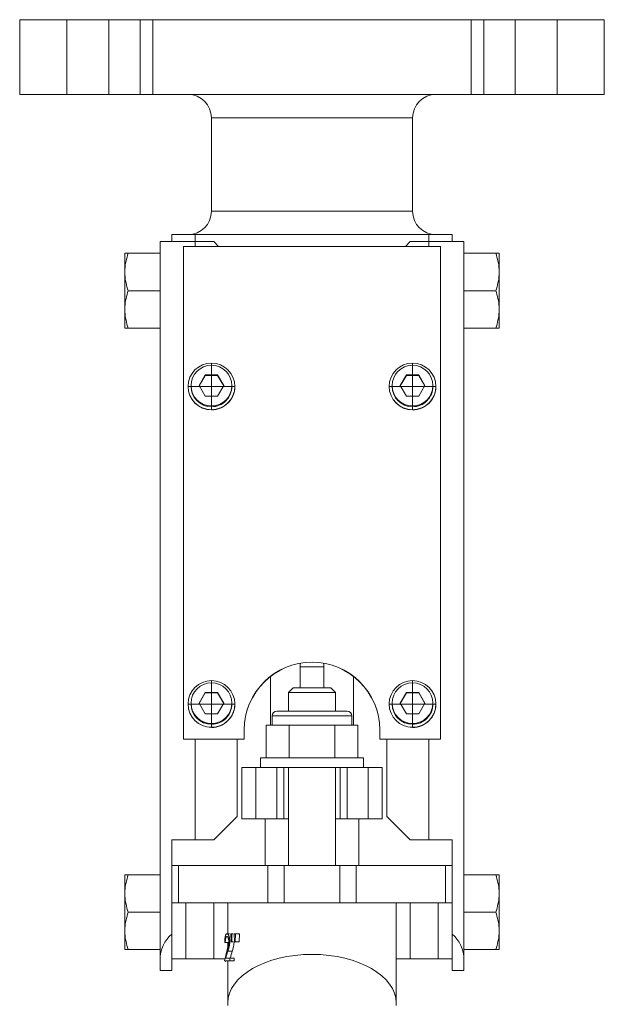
# Model space of a CAD drawing. Header units: millimetres. Extents: x -0.143 to 0.239, y 0.006 to 0.509.
# Tile 3 of 3: x 0.114 to 0.239, y 0.298 to 0.509. Entities that reach past the tile are written whole.
import ezdxf

# ---------------------------------------------------------------- set-up
doc = ezdxf.new("R2010")
doc.units = ezdxf.units.MM

# ---------------------------------------------------------------- blocks, each defined once
blk = doc.blocks.new('SW_CENTERMARKSYMBOL_6')
at = {"color": 0, "linetype": 'Continuous', "lineweight": 0}
for p, q in [((0, 0.0025), (0, 0.005)), ((0, 0), (0, 0.0025)), ((-0.0025, 0), (-0.005, 0)), ((0, 0), (-0.0025, 0)), ((0, 0), (0, -0.0025)), ((0, 0), (0.0025, 0)), ((0.0025, 0), (0.005, 0)), ((0, -0.0025), (0, -0.005))]:
    blk.add_line(p, q, dxfattribs=at)
blk = doc.blocks.new('SW_CENTERMARKSYMBOL_7')
at = {"color": 0, "linetype": 'Continuous', "lineweight": 0}
for p, q in [((0, 0.0025), (0, 0.005)), ((0, 0), (0, 0.0025)), ((-0.0025, 0), (-0.005, 0)), ((0, 0), (-0.0025, 0)), ((0, 0), (0, -0.0025)), ((0, 0), (0.0025, 0)), ((0.0025, 0), (0.005, 0)), ((0, -0.0025), (0, -0.005))]:
    blk.add_line(p, q, dxfattribs=at)
blk = doc.blocks.new('SW_CENTERMARKSYMBOL_8')
at = {"color": 0, "linetype": 'Continuous', "lineweight": 0}
for p, q in [((0, 0.0025), (0, 0.005)), ((0, 0), (0, 0.0025)), ((-0.0025, 0), (-0.005, 0)), ((0, 0), (-0.0025, 0)), ((0, 0), (0, -0.0025)), ((0, 0), (0.0025, 0)), ((0.0025, 0), (0.005, 0)), ((0, -0.0025), (0, -0.005))]:
    blk.add_line(p, q, dxfattribs=at)
blk = doc.blocks.new('SW_CENTERMARKSYMBOL_9')
at = {"color": 0, "linetype": 'Continuous', "lineweight": 0}
for p, q in [((0, 0.0025), (0, 0.005)), ((0, 0), (0, 0.0025)), ((-0.0025, 0), (-0.005, 0)), ((0, 0), (-0.0025, 0)), ((0, 0), (0, -0.0025)), ((0, 0), (0.0025, 0)), ((0.0025, 0), (0.005, 0)), ((0, -0.0025), (0, -0.005))]:
    blk.add_line(p, q, dxfattribs=at)

msp = doc.modelspace()

# ---------------------------------------------------------------- linework, layer by layer
at = {"color": 7, "linetype": 'Continuous', "lineweight": 15}
for p, q in [((0.1144889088, 0.5087245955), (0.1144889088, 0.4927245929)), ((0.1144889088, 0.5087245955), (0.1245646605, 0.5087245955)), ((0.1245646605, 0.5087245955), (0.1245646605, 0.4927245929)), ((0.1245646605, 0.5087245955), (0.133573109, 0.5087245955)), ((0.133573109, 0.5087245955), (0.133573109, 0.4927245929)), ((0.133573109, 0.5087245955), (0.1402270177, 0.5087245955)), ((0.1402270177, 0.5087245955), (0.1402270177, 0.4927245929)), ((0.1402270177, 0.5087245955), (0.1429602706, 0.5087245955)), ((0.1429602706, 0.5087245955), (0.1429602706, 0.4927245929)), ((0.1429602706, 0.5087245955), (0.2110175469, 0.5087245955)), ((0.2110175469, 0.5087245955), (0.2110175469, 0.4927245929)), ((0.2110175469, 0.5087245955), (0.2137507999, 0.5087245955)), ((0.2137507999, 0.4927245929), (0.2137507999, 0.5087245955)), ((0.2137507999, 0.5087245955), (0.2204047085, 0.5087245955)), ((0.2204047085, 0.5087245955), (0.2204047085, 0.4927245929)), ((0.2204047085, 0.5087245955), (0.2294131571, 0.5087245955)), ((0.2294131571, 0.5087245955), (0.2294131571, 0.4927245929)), ((0.2294131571, 0.5087245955), (0.2394889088, 0.5087245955)), ((0.2394889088, 0.4927245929), (0.2394889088, 0.5087245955)), ((0.1144889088, 0.4927245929), (0.1245646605, 0.4927245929)), ((0.1245646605, 0.4927245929), (0.133573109, 0.4927245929)), ((0.133573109, 0.4927245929), (0.1402270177, 0.4927245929)), ((0.1402270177, 0.4927245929), (0.1429602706, 0.4927245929)), ((0.1429602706, 0.4927245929), (0.2110175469, 0.4927245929)), ((0.2110175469, 0.4927245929), (0.2137507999, 0.4927245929)), ((0.2137507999, 0.4927245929), (0.2204047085, 0.4927245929)), ((0.2204047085, 0.4927245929), (0.2294131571, 0.4927245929)), ((0.2294131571, 0.4927245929), (0.2394889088, 0.4927245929)), ((0.155488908, 0.4877245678), (0.155488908, 0.4677245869)), ((0.1984889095, 0.4677245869), (0.1984889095, 0.4877245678)), ((0.1469889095, 0.4627245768), (0.1469889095, 0.4612245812)), ((0.1469889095, 0.4627245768), (0.1519889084, 0.4627245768)), ((0.1519889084, 0.4627245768), (0.1519889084, 0.4612245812)), ((0.1519889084, 0.4627245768), (0.2019889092, 0.4627245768)), ((0.2019889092, 0.4627245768), (0.2019889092, 0.4612245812)), ((0.2019889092, 0.4627245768), (0.2069889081, 0.4627245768)), ((0.2069889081, 0.4627245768), (0.2069889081, 0.4612245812)), ((0.14448891, 0.4612245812), (0.1519889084, 0.4612245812)), ((0.14448891, 0.3076417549), (0.14448891, 0.4612245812)), ((0.1494889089, 0.3547585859), (0.1494889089, 0.46019883)), ((0.1494889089, 0.46019883), (0.2044889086, 0.46019883)), ((0.1559889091, 0.4612245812), (0.1519889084, 0.4612245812)), ((0.1570146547, 0.46019883), (0.1559889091, 0.4612245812)), ((0.1979889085, 0.4612245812), (0.1969631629, 0.46019883)), ((0.1979889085, 0.4612245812), (0.2019889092, 0.4612245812)), ((0.2019889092, 0.4612245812), (0.2094889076, 0.4612245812)), ((0.2044889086, 0.46019883), (0.2044889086, 0.3547585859)), ((0.2094889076, 0.4612245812), (0.2094889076, 0.3076417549)), ((0.1369889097, 0.455281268), (0.1369889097, 0.4587287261)), ((0.1376889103, 0.4587287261), (0.14448891, 0.4587287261)), ((0.2162889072, 0.4587287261), (0.2094889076, 0.4587287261)), ((0.2169889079, 0.4587287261), (0.2169889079, 0.455281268)), ((0.1369889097, 0.455281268), (0.1369889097, 0.4541741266)), ((0.2169889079, 0.455281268), (0.2169889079, 0.4541741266)), ((0.1369889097, 0.4472791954), (0.1369889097, 0.4541741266)), ((0.2169889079, 0.4541741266), (0.2169889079, 0.4472791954)), ((0.1376889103, 0.4507266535), (0.14448891, 0.4507266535)), ((0.2162889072, 0.4507266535), (0.2094889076, 0.4507266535)), ((0.1369889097, 0.4472791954), (0.1369889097, 0.4461720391)), ((0.2169889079, 0.4472791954), (0.2169889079, 0.4461720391)), ((0.1369889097, 0.442724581), (0.1369889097, 0.4461720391)), ((0.2169889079, 0.4461720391), (0.2169889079, 0.442724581)), ((0.1376889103, 0.442724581), (0.14448891, 0.442724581)), ((0.2162889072, 0.442724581), (0.2094889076, 0.442724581)), ((0.1528446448, 0.4304177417), (0.1541667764, 0.4327064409)), ((0.1528747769, 0.4303655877), (0.1541667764, 0.4326021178)), ((0.1541667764, 0.4327064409), (0.1568110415, 0.4327064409)), ((0.1541667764, 0.4326021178), (0.1541667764, 0.4327064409)), ((0.1541667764, 0.4326021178), (0.1568110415, 0.4326021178)), ((0.1568110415, 0.4327064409), (0.1581331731, 0.4304177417)), ((0.1568110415, 0.4326021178), (0.1568110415, 0.4327064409)), ((0.1568110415, 0.4326021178), (0.1581030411, 0.4303655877)), ((0.1958446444, 0.4304177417), (0.197166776, 0.4327064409)), ((0.1958747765, 0.4303655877), (0.197166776, 0.4326021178)), ((0.197166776, 0.4327064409), (0.1998110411, 0.4327064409)), ((0.197166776, 0.4326021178), (0.197166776, 0.4327064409)), ((0.197166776, 0.4326021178), (0.1998110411, 0.4326021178)), ((0.1998110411, 0.4327064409), (0.2011331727, 0.4304177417)), ((0.1998110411, 0.4326021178), (0.1998110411, 0.4327064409)), ((0.1998110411, 0.4326021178), (0.2011030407, 0.4303655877)), ((0.1504889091, 0.4302494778), (0.1504889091, 0.430215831)), ((0.1511289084, 0.4304177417), (0.1511289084, 0.4302494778)), ((0.1541667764, 0.4281290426), (0.1528446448, 0.4304177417)), ((0.1581331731, 0.4304177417), (0.1568110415, 0.4281290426)), ((0.1598489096, 0.4302494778), (0.1598489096, 0.4304177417)), ((0.1604889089, 0.430215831), (0.1604889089, 0.4302494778)), ((0.1934889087, 0.4302494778), (0.1934889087, 0.430215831)), ((0.194128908, 0.4304177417), (0.194128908, 0.4302494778)), ((0.197166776, 0.4281290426), (0.1958446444, 0.4304177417)), ((0.2011331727, 0.4304177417), (0.1998110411, 0.4281290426)), ((0.2028489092, 0.4302494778), (0.2028489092, 0.4304177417)), ((0.2034889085, 0.430215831), (0.2034889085, 0.4302494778)), ((0.1568110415, 0.4281290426), (0.1541667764, 0.4281290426)), ((0.1998110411, 0.4281290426), (0.197166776, 0.4281290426)), ((0.1744894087, 0.3702245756), (0.1744894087, 0.3709986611)), ((0.1794884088, 0.3709986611), (0.1794884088, 0.3702245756)), ((0.1794884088, 0.3702245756), (0.1744894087, 0.3702245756)), ((0.1744894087, 0.3657245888), (0.1744894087, 0.3702245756)), ((0.1794884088, 0.3657245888), (0.1794884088, 0.3702245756)), ((0.1681389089, 0.3682032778), (0.1681389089, 0.3577245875)), ((0.1858389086, 0.3577245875), (0.1858389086, 0.3682032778)), ((0.1528446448, 0.3624562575), (0.1541667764, 0.3647449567)), ((0.1528747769, 0.3624041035), (0.1541667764, 0.3646406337)), ((0.1541667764, 0.3647449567), (0.1568110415, 0.3647449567)), ((0.1541667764, 0.3646406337), (0.1541667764, 0.3647449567)), ((0.1541667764, 0.3646406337), (0.1568110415, 0.3646406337)), ((0.1568110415, 0.3647449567), (0.1581331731, 0.3624562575)), ((0.1568110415, 0.3646406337), (0.1568110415, 0.3647449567)), ((0.1568110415, 0.3646406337), (0.1581030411, 0.3624041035)), ((0.1729889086, 0.3657245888), (0.1719889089, 0.3647245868)), ((0.1719889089, 0.3647245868), (0.1719889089, 0.3607245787)), ((0.1819889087, 0.3647245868), (0.1719889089, 0.3647245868)), ((0.1729889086, 0.3657245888), (0.180988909, 0.3657245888)), ((0.1819889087, 0.3647245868), (0.180988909, 0.3657245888)), ((0.1819889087, 0.3607245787), (0.1819889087, 0.3647245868)), ((0.1958446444, 0.3624562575), (0.197166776, 0.3647449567)), ((0.1958747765, 0.3624041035), (0.197166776, 0.3646406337)), ((0.197166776, 0.3647449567), (0.1998110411, 0.3647449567)), ((0.197166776, 0.3646406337), (0.197166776, 0.3647449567)), ((0.197166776, 0.3646406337), (0.1998110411, 0.3646406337)), ((0.1998110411, 0.3647449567), (0.2011331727, 0.3624562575)), ((0.1998110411, 0.3646406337), (0.1998110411, 0.3647449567)), ((0.1998110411, 0.3646406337), (0.2011030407, 0.3624041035)), ((0.1511289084, 0.3624562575), (0.1511289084, 0.3622879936)), ((0.1541667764, 0.3601675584), (0.1528446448, 0.3624562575)), ((0.1581331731, 0.3624562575), (0.1568110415, 0.3601675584)), ((0.1598489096, 0.3622879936), (0.1598489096, 0.3624562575)), ((0.194128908, 0.3624562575), (0.194128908, 0.3622879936)), ((0.197166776, 0.3601675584), (0.1958446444, 0.3624562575)), ((0.2011331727, 0.3624562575), (0.1998110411, 0.3601675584)), ((0.2028489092, 0.3622879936), (0.2028489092, 0.3624562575)), ((0.1504889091, 0.3622879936), (0.1504889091, 0.3622543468)), ((0.1604889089, 0.3622543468), (0.1604889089, 0.3622879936)), ((0.1694889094, 0.3607245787), (0.1844889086, 0.3607245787)), ((0.1934889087, 0.3622879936), (0.1934889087, 0.3622543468)), ((0.2034889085, 0.3622543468), (0.2034889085, 0.3622879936)), ((0.1568110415, 0.3601675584), (0.1541667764, 0.3601675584)), ((0.1684889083, 0.3597245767), (0.1684889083, 0.3577245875)), ((0.1854889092, 0.3577245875), (0.1854889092, 0.3597245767)), ((0.1998110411, 0.3601675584), (0.197166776, 0.3601675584)), ((0.1624889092, 0.3567574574), (0.1624889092, 0.3547585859)), ((0.1671739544, 0.3577245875), (0.1671739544, 0.3507245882)), ((0.1696276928, 0.3577245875), (0.1671739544, 0.3577245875)), ((0.1720814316, 0.3577245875), (0.1696276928, 0.3577245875)), ((0.1720814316, 0.3577245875), (0.1720814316, 0.3507245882)), ((0.1769889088, 0.3577245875), (0.1720814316, 0.3577245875)), ((0.181896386, 0.3577245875), (0.1769889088, 0.3577245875)), ((0.181896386, 0.3577245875), (0.181896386, 0.3507245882)), ((0.1843501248, 0.3577245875), (0.181896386, 0.3577245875)), ((0.1868038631, 0.3577245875), (0.1843501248, 0.3577245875)), ((0.1868038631, 0.3577245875), (0.1868038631, 0.3507245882)), ((0.1914889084, 0.3547585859), (0.1914889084, 0.3567574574)), ((0.1624889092, 0.3547585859), (0.1494889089, 0.3547585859)), ((0.1494889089, 0.3547585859), (0.1494889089, 0.3547249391)), ((0.1519889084, 0.3547249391), (0.1494889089, 0.3547249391)), ((0.1519889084, 0.3547249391), (0.160988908, 0.3547249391)), ((0.1519889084, 0.3547249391), (0.1519889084, 0.3332245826)), ((0.1624889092, 0.3547249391), (0.160988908, 0.3547249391)), ((0.160988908, 0.3382245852), (0.160988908, 0.3547249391)), ((0.1624889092, 0.3547585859), (0.1624889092, 0.3547249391)), ((0.2044889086, 0.3547585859), (0.1914889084, 0.3547585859)), ((0.1914889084, 0.3547585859), (0.1914889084, 0.3547249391)), ((0.1929889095, 0.3547249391), (0.1914889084, 0.3547249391)), ((0.2019889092, 0.3547249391), (0.1929889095, 0.3547249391)), ((0.1929889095, 0.3382245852), (0.1929889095, 0.3547249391)), ((0.2044889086, 0.3547249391), (0.2019889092, 0.3547249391)), ((0.2019889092, 0.3332245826), (0.2019889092, 0.3547249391)), ((0.2044889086, 0.3547585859), (0.2044889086, 0.3547249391)), ((0.1659889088, 0.3507245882), (0.1659889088, 0.3487245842)), ((0.1879889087, 0.3507245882), (0.1659889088, 0.3507245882)), ((0.1879889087, 0.3487245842), (0.1879889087, 0.3507245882)), ((0.1619889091, 0.3487245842), (0.1619889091, 0.3377245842)), ((0.1619889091, 0.3487245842), (0.1649889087, 0.3487245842)), ((0.1649889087, 0.3487245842), (0.1649889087, 0.3377245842)), ((0.1649889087, 0.3487245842), (0.1694889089, 0.3487245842)), ((0.1694889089, 0.3487245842), (0.1694889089, 0.3377245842)), ((0.1694889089, 0.3487245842), (0.1709889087, 0.3487245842)), ((0.1709889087, 0.3487245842), (0.1709889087, 0.3377245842)), ((0.1829889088, 0.3487245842), (0.1709889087, 0.3487245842)), ((0.1719889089, 0.3487245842), (0.1719889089, 0.3277245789)), ((0.1819889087, 0.3277245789), (0.1819889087, 0.3487245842)), ((0.1829889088, 0.3487245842), (0.1829889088, 0.3377245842)), ((0.1829889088, 0.3487245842), (0.1844889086, 0.3487245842)), ((0.1844889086, 0.3487245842), (0.1844889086, 0.3377245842)), ((0.1844889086, 0.3487245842), (0.1889889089, 0.3487245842)), ((0.1889889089, 0.3487245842), (0.1889889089, 0.3377245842)), ((0.1889889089, 0.3487245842), (0.1919889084, 0.3487245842)), ((0.1919889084, 0.3487245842), (0.1919889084, 0.3377245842)), ((0.1559889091, 0.3332245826), (0.160988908, 0.3382245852)), ((0.1619889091, 0.3377245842), (0.1649889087, 0.3377245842)), ((0.1649889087, 0.3377245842), (0.1694889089, 0.3377245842)), ((0.166988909, 0.3377245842), (0.166988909, 0.3277245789)), ((0.1694889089, 0.3377245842), (0.1709889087, 0.3377245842)), ((0.1709889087, 0.3377245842), (0.1719889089, 0.3377245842)), ((0.1819889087, 0.3377245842), (0.1829889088, 0.3377245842)), ((0.1829889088, 0.3377245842), (0.1844889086, 0.3377245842)), ((0.1844889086, 0.3377245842), (0.1889889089, 0.3377245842)), ((0.1869889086, 0.3377245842), (0.1869889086, 0.3277245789)), ((0.1889889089, 0.3377245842), (0.1919889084, 0.3377245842)), ((0.1929889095, 0.3382245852), (0.1979889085, 0.3332245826)), ((0.1469889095, 0.3332245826), (0.1469889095, 0.3130528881)), ((0.1519889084, 0.3332245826), (0.1469889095, 0.3332245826)), ((0.1517208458, 0.3332245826), (0.1514889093, 0.3332245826)), ((0.1559889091, 0.3332245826), (0.1519889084, 0.3332245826)), ((0.1979889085, 0.3332245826), (0.2019889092, 0.3332245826)), ((0.2069889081, 0.3332245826), (0.2019889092, 0.3332245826)), ((0.2022569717, 0.3332245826), (0.2024889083, 0.3332245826)), ((0.2069889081, 0.3130528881), (0.2069889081, 0.3332245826)), ((0.1469889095, 0.3277245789), (0.1484533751, 0.3277245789)), ((0.1484533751, 0.319724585), (0.1484533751, 0.3277245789)), ((0.1484533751, 0.3277245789), (0.1675244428, 0.3277245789)), ((0.1675244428, 0.319724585), (0.1675244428, 0.3277245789)), ((0.1675244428, 0.3277245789), (0.1710599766, 0.3277245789)), ((0.1710599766, 0.319724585), (0.1710599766, 0.3277245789)), ((0.1710599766, 0.3277245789), (0.182917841, 0.3277245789)), ((0.182917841, 0.319724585), (0.182917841, 0.3277245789)), ((0.182917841, 0.3277245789), (0.1864533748, 0.3277245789)), ((0.1864533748, 0.319724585), (0.1864533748, 0.3277245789)), ((0.1864533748, 0.3277245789), (0.2055244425, 0.3277245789)), ((0.2055244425, 0.319724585), (0.2055244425, 0.3277245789)), ((0.2055244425, 0.3277245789), (0.2069889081, 0.3277245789)), ((0.1369889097, 0.3222812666), (0.1369889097, 0.3257287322)), ((0.1376889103, 0.3257287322), (0.14448891, 0.3257287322)), ((0.2162889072, 0.3257287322), (0.2094889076, 0.3257287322)), ((0.2169889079, 0.3257287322), (0.2169889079, 0.3222812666)), ((0.1369889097, 0.3222812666), (0.1369889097, 0.3211741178)), ((0.1369889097, 0.3142791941), (0.1369889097, 0.3211741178)), ((0.2169889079, 0.3222812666), (0.2169889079, 0.3211741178)), ((0.2169889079, 0.3211741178), (0.2169889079, 0.3142791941)), ((0.1469889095, 0.319724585), (0.1484533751, 0.319724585)), ((0.1484533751, 0.319724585), (0.1675244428, 0.319724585)), ((0.1499889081, 0.307724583), (0.1499889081, 0.319724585)), ((0.1559889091, 0.307724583), (0.1559889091, 0.319724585)), ((0.1589889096, 0.3131137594), (0.1589889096, 0.319724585)), ((0.1675244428, 0.319724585), (0.1710599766, 0.319724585)), ((0.1710599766, 0.319724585), (0.1769889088, 0.319724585)), ((0.1769889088, 0.319724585), (0.182917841, 0.319724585)), ((0.182917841, 0.319724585), (0.1864533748, 0.319724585)), ((0.1864533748, 0.319724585), (0.2055244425, 0.319724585)), ((0.194988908, 0.2983019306), (0.194988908, 0.319724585)), ((0.1979889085, 0.307724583), (0.1979889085, 0.319724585)), ((0.2039889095, 0.307724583), (0.2039889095, 0.319724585)), ((0.2055244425, 0.319724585), (0.2069889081, 0.319724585)), ((0.1376889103, 0.3177266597), (0.14448891, 0.3177266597)), ((0.2162889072, 0.3177266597), (0.2094889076, 0.3177266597)), ((0.1369889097, 0.3142791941), (0.1369889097, 0.3131720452)), ((0.2169889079, 0.3142791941), (0.2169889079, 0.3131720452)), ((0.1369889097, 0.3097245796), (0.1369889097, 0.3131720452)), ((0.1469889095, 0.3130528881), (0.1469889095, 0.3052245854)), ((0.1587989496, 0.3131137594), (0.1593717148, 0.3131137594)), ((0.1596725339, 0.3113770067), (0.1596397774, 0.3131137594)), ((0.1596397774, 0.3131137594), (0.1598646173, 0.3131137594)), ((0.1598646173, 0.3131137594), (0.1598301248, 0.3113770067)), ((0.1598646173, 0.3131137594), (0.1601326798, 0.3131137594)), ((0.1603935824, 0.3113770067), (0.160354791, 0.3131137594)), ((0.160354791, 0.3131137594), (0.1606197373, 0.3131137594)), ((0.1606197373, 0.3131137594), (0.1605774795, 0.3113770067)), ((0.1606197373, 0.3131137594), (0.1614812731, 0.3131137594)), ((0.1614812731, 0.3131137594), (0.1614412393, 0.3113770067)), ((0.2069889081, 0.3130528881), (0.2069889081, 0.3052245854)), ((0.2169889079, 0.3131720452), (0.2169889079, 0.3097245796)), ((0.1583336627, 0.3112322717), (0.1584424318, 0.3112322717)), ((0.1584424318, 0.3112322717), (0.1591311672, 0.3112322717)), ((0.1589889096, 0.3101668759), (0.1589889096, 0.3112322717)), ((0.1596725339, 0.3113770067), (0.1598301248, 0.3113770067)), ((0.1598301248, 0.3113770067), (0.1600981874, 0.3113770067)), ((0.1603935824, 0.3113770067), (0.1605774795, 0.3113770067)), ((0.1605774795, 0.3113770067), (0.1614412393, 0.3113770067)), ((0.1376889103, 0.3097245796), (0.14448891, 0.3097245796)), ((0.14448891, 0.3052245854), (0.14448891, 0.3076417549)), ((0.1499889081, 0.307724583), (0.1469889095, 0.307724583)), ((0.1559889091, 0.307724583), (0.1499889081, 0.307724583)), ((0.1584343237, 0.307724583), (0.1559889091, 0.307724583)), ((0.158560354, 0.3079035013), (0.1594286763, 0.3079035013)), ((0.1589795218, 0.3094107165), (0.1599273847, 0.3094107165)), ((0.1594286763, 0.3079035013), (0.1594286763, 0.3073245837)), ((0.1594286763, 0.3079035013), (0.1603528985, 0.3079035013)), ((0.1603528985, 0.3079035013), (0.1603528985, 0.3073245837)), ((0.1979889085, 0.307724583), (0.194988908, 0.307724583)), ((0.2039889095, 0.307724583), (0.1979889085, 0.307724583)), ((0.2069889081, 0.307724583), (0.2039889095, 0.307724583)), ((0.2162889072, 0.3097245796), (0.2094889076, 0.3097245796)), ((0.2094889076, 0.3052245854), (0.2094889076, 0.3076417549)), ((0.158291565, 0.3073245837), (0.1594286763, 0.3073245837)), ((0.1589889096, 0.2983019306), (0.1589889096, 0.3073245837)), ((0.1594286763, 0.3073245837), (0.1603528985, 0.3073245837)), ((0.1469889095, 0.3052245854), (0.14448891, 0.3052245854)), ((0.2069889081, 0.3052245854), (0.2094889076, 0.3052245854)), ((0.1589889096, 0.2977245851), (0.1589889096, 0.2983019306)), ((0.194988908, 0.2983019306), (0.194988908, 0.2977245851))]:
    msp.add_line(p, q, dxfattribs=at)
at = {"color": 8, "linetype": 'Continuous', "lineweight": 15}
for p, q in [((0.1984889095, 0.4877245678), (0.155488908, 0.4877245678)), ((0.155488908, 0.4677245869), (0.1984889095, 0.4677245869)), ((0.1519889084, 0.4612245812), (0.1519889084, 0.46019883)), ((0.2019889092, 0.46019883), (0.2019889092, 0.4612245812)), ((0.1854889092, 0.3597245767), (0.1684889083, 0.3597245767))]:
    msp.add_line(p, q, dxfattribs=at)
at = {"color": 7, "linetype": 'Continuous', "lineweight": 15}
for centre, radius in [((0.155488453, 0.4302475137), 0.0049991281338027), ((0.1554885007, 0.4304160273), 0.0043592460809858), ((0.1984884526, 0.4302475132), 0.0049991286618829), ((0.1984885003, 0.4304160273), 0.0043592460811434), ((0.1554884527, 0.362286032), 0.0049991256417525), ((0.1554885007, 0.3624545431), 0.0043592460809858), ((0.1984884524, 0.3622860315), 0.0049991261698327), ((0.1984885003, 0.3624545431), 0.0043592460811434)]:
    msp.add_circle(centre, radius, dxfattribs=at)
for centre, radius, start, end in [((0.1504889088, 0.4877245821), 0.005, 0, 90), ((0.2034889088, 0.4877245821), 0.005, 90, 180), ((0.1504889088, 0.4677245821), 0.005, 270, 0), ((0.2034889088, 0.4677245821), 0.005, 180, 270), ((0.1554876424, 0.4302174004), 0.0049987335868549, 180.017988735, 270.0145065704), ((0.1554877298, 0.4302507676), 0.0043588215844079, 180.0169535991, 270.0154882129), ((0.1554904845, 0.430250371), 0.0043584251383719, 269.9792755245, 359.988258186), ((0.1554906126, 0.4302169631), 0.0049982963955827, 269.9804606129, 359.9870227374), ((0.198487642, 0.4302174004), 0.0049987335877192, 180.0179887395, 270.0145279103), ((0.1984877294, 0.4302507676), 0.0043588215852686, 180.0169536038, 270.0155126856), ((0.1984904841, 0.430250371), 0.0043584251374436, 269.9792999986, 359.9882581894), ((0.1984906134, 0.4302169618), 0.0049982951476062, 269.9804676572, 359.9870370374), ((0.1769889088, 0.3567509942), 0.0145000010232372, 0.0255391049, 179.9744608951), ((0.1769889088, 0.3567173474), 0.0145000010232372, 0.0255391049, 179.9744608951), ((0.1554876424, 0.3622559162), 0.0049987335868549, 180.017988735, 270.0145065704), ((0.1554877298, 0.3622892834), 0.0043588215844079, 180.0169535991, 270.0154882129), ((0.1554904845, 0.3622888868), 0.0043584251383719, 269.9792755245, 359.988258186), ((0.1554906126, 0.3622554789), 0.0049982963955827, 269.9804606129, 359.9870227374), ((0.1694889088, 0.3597245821), 0.001, 90, 180), ((0.1844889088, 0.3597245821), 0.001, 0, 90), ((0.198487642, 0.3622559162), 0.0049987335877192, 180.0179887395, 270.0145279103), ((0.1984877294, 0.3622892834), 0.0043588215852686, 180.0169536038, 270.0155126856), ((0.1984904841, 0.3622888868), 0.0043584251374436, 269.9792999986, 359.9882581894), ((0.1984906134, 0.3622554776), 0.0049982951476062, 269.9804676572, 359.9870370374)]:
    msp.add_arc(centre, radius, start, end, dxfattribs=at)
for centre, major_axis, ratio, start_param, end_param in [((0.1519889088, 0.3076417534), (0.007500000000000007, 1.110223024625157e-16), 0.9679732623, 2.300523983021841, 3.141592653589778), ((0.2019889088, 0.3076417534), (0.007499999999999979, -1.110223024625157e-16), 0.9679732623, 0, 0.8410686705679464), ((0.1769889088, 0.2983019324), (0.01800000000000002, 0), 0.5773502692, 0, 3.141592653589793)]:
    msp.add_ellipse(centre, major_axis=major_axis, ratio=ratio, start_param=start_param, end_param=end_param, dxfattribs=at)
for points, knots in [([(0.1376889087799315, 0.4587287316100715), (0.1375030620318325, 0.4581711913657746), (0.137343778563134, 0.4576066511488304), (0.1371020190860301, 0.456457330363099), (0.1370201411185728, 0.4558696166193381), (0.1369889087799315, 0.4552812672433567)], [0, 0, 0, 0, 0.5, 0.5, 1, 1, 1, 1]), ([(0.2162889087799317, 0.4587287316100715), (0.2164747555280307, 0.4581711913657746), (0.2166340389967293, 0.4576066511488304), (0.2168757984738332, 0.456457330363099), (0.2169576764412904, 0.4558696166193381), (0.2169889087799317, 0.4552812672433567)], [0, 0, 0, 0, 0.5, 0.5, 1, 1, 1, 1]), ([(0.2162889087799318, 0.4587287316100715), (0.2164751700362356, 0.4587287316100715), (0.2166347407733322, 0.4587287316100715), (0.2168766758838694, 0.4587287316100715), (0.2169580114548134, 0.4587287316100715), (0.2169889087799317, 0.4587287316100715)], [0, 0, 0, 0, 0.5, 0.5, 1, 1, 1, 1]), ([(0.1376889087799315, 0.4507266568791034), (0.1375030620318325, 0.4501691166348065), (0.137343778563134, 0.4496045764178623), (0.1371020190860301, 0.4484552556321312), (0.1370201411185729, 0.4478675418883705), (0.1369889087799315, 0.4472791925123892)], [0, 0, 0, 0, 0.5, 0.5, 1, 1, 1, 1]), ([(0.2162889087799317, 0.4507266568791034), (0.2164747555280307, 0.4501691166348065), (0.2166340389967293, 0.4496045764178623), (0.2168757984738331, 0.4484552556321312), (0.2169576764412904, 0.4478675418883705), (0.2169889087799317, 0.4472791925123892)], [0, 0, 0, 0, 0.5, 0.5, 1, 1, 1, 1]), ([(0.1376889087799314, 0.4427245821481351), (0.1375016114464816, 0.4427245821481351), (0.1373401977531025, 0.4427245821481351), (0.1370993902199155, 0.4427245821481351), (0.137019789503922, 0.4427245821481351), (0.1369889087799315, 0.4427245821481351)], [0, 0, 0, 0, 0.5, 0.5, 1, 1, 1, 1]), ([(0.2162889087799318, 0.4427245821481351), (0.2164751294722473, 0.442724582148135), (0.2166346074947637, 0.442724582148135), (0.2168763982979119, 0.4427245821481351), (0.2169579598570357, 0.4427245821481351), (0.2169889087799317, 0.4427245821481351)], [0, 0, 0, 0, 0.4999999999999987, 0.4999999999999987, 1, 1, 1, 1]), ([(0.1376889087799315, 0.3257287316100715), (0.1375030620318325, 0.3251711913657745), (0.137343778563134, 0.3246066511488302), (0.1371020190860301, 0.323457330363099), (0.1370201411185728, 0.3228696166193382), (0.1369889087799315, 0.3222812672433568)], [0, 0, 0, 0, 0.5, 0.5, 1, 1, 1, 1]), ([(0.2162889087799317, 0.3257287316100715), (0.2164747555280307, 0.3251711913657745), (0.2166340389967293, 0.3246066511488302), (0.2168757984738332, 0.323457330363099), (0.2169576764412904, 0.3228696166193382), (0.2169889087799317, 0.3222812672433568)], [0, 0, 0, 0, 0.5, 0.5, 1, 1, 1, 1]), ([(0.2162889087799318, 0.3257287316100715), (0.2164751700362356, 0.3257287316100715), (0.2166347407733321, 0.3257287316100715), (0.2168766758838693, 0.3257287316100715), (0.2169580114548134, 0.3257287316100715), (0.2169889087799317, 0.3257287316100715)], [0, 0, 0, 0, 0.5, 0.5, 1, 1, 1, 1]), ([(0.1376889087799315, 0.3177266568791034), (0.1375030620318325, 0.3171691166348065), (0.137343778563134, 0.3166045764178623), (0.1371020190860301, 0.3154552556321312), (0.1370201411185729, 0.3148675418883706), (0.1369889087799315, 0.3142791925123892)], [0, 0, 0, 0, 0.5, 0.5, 1, 1, 1, 1]), ([(0.2162889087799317, 0.3177266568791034), (0.2164747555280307, 0.3171691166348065), (0.2166340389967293, 0.3166045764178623), (0.2168757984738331, 0.3154552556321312), (0.2169576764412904, 0.3148675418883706), (0.2169889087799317, 0.3142791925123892)], [0, 0, 0, 0, 0.5, 0.5, 1, 1, 1, 1]), ([(0.1583336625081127, 0.3112322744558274), (0.1583340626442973, 0.311272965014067), (0.158334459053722, 0.3113085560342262), (0.1583350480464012, 0.3113542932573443), (0.1583352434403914, 0.3113682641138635), (0.1583355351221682, 0.3113873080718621), (0.1583356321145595, 0.3113933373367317), (0.158335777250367, 0.3114019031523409), (0.158335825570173, 0.3114046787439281), (0.1583359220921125, 0.3114100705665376), (0.1583359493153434, 0.3114115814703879), (0.1583371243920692, 0.311473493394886), (0.1583388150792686, 0.3115332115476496), (0.1583435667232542, 0.3116601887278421), (0.1583464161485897, 0.3117213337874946), (0.1583514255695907, 0.3118095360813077), (0.1583532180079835, 0.3118383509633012), (0.1583560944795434, 0.311880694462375), (0.1583570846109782, 0.3118946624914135), (0.1583586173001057, 0.3119153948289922), (0.1583591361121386, 0.3119222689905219), (0.1583601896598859, 0.311935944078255), (0.1583606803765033, 0.3119421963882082), (0.1583659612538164, 0.3120080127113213), (0.1583711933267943, 0.3120645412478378), (0.1583827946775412, 0.3121736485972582), (0.1583892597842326, 0.3122269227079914), (0.158403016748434, 0.312326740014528), (0.1584106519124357, 0.3123756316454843), (0.1584275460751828, 0.3124713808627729), (0.1584366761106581, 0.3125176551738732), (0.1584572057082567, 0.312610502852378), (0.1584677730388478, 0.3126533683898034), (0.1584840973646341, 0.3127123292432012), (0.1584896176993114, 0.3127310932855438), (0.1585008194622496, 0.3127668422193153), (0.1585068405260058, 0.3127848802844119), (0.1585253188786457, 0.3128367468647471), (0.158538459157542, 0.3128691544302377), (0.1585665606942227, 0.3129296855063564), (0.1585806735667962, 0.3129559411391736), (0.158609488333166, 0.3130012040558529), (0.1586246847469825, 0.313021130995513), (0.1586487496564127, 0.313046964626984), (0.1586569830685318, 0.3130548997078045), (0.1586738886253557, 0.3130694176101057), (0.1586827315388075, 0.3130761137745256), (0.1587001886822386, 0.313087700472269), (0.1587089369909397, 0.3130926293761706), (0.1587220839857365, 0.3130987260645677), (0.1587264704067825, 0.3131005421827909), (0.158733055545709, 0.3131029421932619), (0.1587352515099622, 0.3131036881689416), (0.1587385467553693, 0.3131047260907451), (0.1587396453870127, 0.313105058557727), (0.1587412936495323, 0.3131055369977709), (0.1587418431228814, 0.3131056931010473), (0.1587429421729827, 0.3131059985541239), (0.1587436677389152, 0.3131061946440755), (0.158755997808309, 0.313109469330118), (0.1587740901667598, 0.3131119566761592), (0.1587989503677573, 0.3131137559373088)], [0, 0, 0, 0, 0.03125, 0.03125, 0.046875, 0.046875, 0.0546875, 0.0546875, 0.05859375, 0.05859375, 0.0625, 0.0625, 0.125, 0.125, 0.1875, 0.1875, 0.21875, 0.21875, 0.234375, 0.234375, 0.2421875, 0.2421875, 0.25, 0.25, 0.3125, 0.3125, 0.375, 0.375, 0.4375, 0.4375, 0.5, 0.5, 0.5625, 0.5625, 0.59375, 0.59375, 0.625, 0.625, 0.6875, 0.6875, 0.75, 0.75, 0.8125, 0.8125, 0.84375, 0.84375, 0.875, 0.875, 0.90625, 0.90625, 0.921875, 0.921875, 0.9296875, 0.9296875, 0.93359375, 0.93359375, 0.935546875, 0.935546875, 0.9375, 0.9375, 1, 1, 1, 1]), ([(0.1587910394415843, 0.3125348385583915), (0.1587823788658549, 0.3125340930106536), (0.1587748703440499, 0.312533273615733), (0.1587652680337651, 0.312531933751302), (0.1587623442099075, 0.3125314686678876), (0.1587583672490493, 0.3125307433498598), (0.1587571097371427, 0.3125304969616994), (0.158755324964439, 0.3125301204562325), (0.1587547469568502, 0.312529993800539), (0.1587536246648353, 0.31252973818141), (0.1587533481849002, 0.3125296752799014), (0.1587398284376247, 0.3125263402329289), (0.1587275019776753, 0.3125212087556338), (0.1587029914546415, 0.3125065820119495), (0.1586910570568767, 0.3124972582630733), (0.1586678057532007, 0.3124745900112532), (0.1586563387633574, 0.3124610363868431), (0.1586237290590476, 0.3124155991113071), (0.1586036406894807, 0.3123769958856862), (0.1585757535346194, 0.3123066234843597), (0.1585668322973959, 0.3122810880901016), (0.1585539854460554, 0.3122396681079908), (0.1585497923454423, 0.3122253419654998), (0.1585436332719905, 0.3122030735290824), (0.1585416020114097, 0.3121955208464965), (0.1585375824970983, 0.312180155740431), (0.1585354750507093, 0.3121718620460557), (0.1585188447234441, 0.3121047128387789), (0.158505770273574, 0.3120366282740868), (0.1584890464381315, 0.3119257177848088), (0.1584839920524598, 0.3118881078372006), (0.1584771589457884, 0.311830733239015), (0.1584750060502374, 0.3118114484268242), (0.1584719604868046, 0.3117822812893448), (0.1584709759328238, 0.3117725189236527), (0.1584690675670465, 0.3117529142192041), (0.1584680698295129, 0.3117422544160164), (0.1584639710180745, 0.3116969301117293), (0.1584609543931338, 0.3116582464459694), (0.1584568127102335, 0.3115965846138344), (0.1584554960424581, 0.3115754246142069), (0.1584536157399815, 0.3115427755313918), (0.1584530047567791, 0.3115317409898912), (0.1584518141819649, 0.3115093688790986), (0.1584512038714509, 0.3114974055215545), (0.1584496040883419, 0.3114648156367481), (0.1584486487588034, 0.3114434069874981), (0.1584473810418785, 0.3114117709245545), (0.1584469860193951, 0.3114013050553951), (0.158446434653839, 0.311385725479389), (0.1584462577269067, 0.3113805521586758), (0.1584460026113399, 0.3113728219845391), (0.1584459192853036, 0.3113702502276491), (0.1584457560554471, 0.3113651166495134), (0.1584456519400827, 0.3113617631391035), (0.1584447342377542, 0.3113317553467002), (0.1584436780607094, 0.31128918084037), (0.1584424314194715, 0.3112322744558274)], [0, 0, 0, 0, 0.03125, 0.03125, 0.046875, 0.046875, 0.0546875, 0.0546875, 0.05859375, 0.05859375, 0.0625, 0.0625, 0.125, 0.125, 0.1875, 0.1875, 0.25, 0.25, 0.375, 0.375, 0.4375, 0.4375, 0.46875, 0.46875, 0.484375, 0.484375, 0.5, 0.5, 0.625, 0.625, 0.6875, 0.6875, 0.71875, 0.71875, 0.734375, 0.734375, 0.75, 0.75, 0.8125, 0.8125, 0.84375, 0.84375, 0.859375, 0.859375, 0.875, 0.875, 0.90625, 0.90625, 0.921875, 0.921875, 0.9296875, 0.9296875, 0.93359375, 0.93359375, 0.9375, 0.9375, 1, 1, 1, 1]), ([(0.1592044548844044, 0.3113905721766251), (0.1592041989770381, 0.3114164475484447), (0.1592038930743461, 0.3114390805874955), (0.1592033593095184, 0.3114681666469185), (0.1592031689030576, 0.3114770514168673), (0.1592028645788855, 0.3114891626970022), (0.1592027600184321, 0.3114929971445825), (0.1592025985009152, 0.3114984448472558), (0.1592025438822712, 0.3115002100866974), (0.1592024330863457, 0.3115036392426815), (0.1592023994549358, 0.3115046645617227), (0.1592010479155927, 0.3115429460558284), (0.15919876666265, 0.311582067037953), (0.1591925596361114, 0.3116618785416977), (0.1591887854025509, 0.3117002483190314), (0.1591799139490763, 0.3117739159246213), (0.159174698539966, 0.3118099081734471), (0.1591634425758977, 0.3118760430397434), (0.1591569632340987, 0.311909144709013), (0.1591459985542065, 0.3119588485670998), (0.1591421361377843, 0.3119754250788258), (0.1591360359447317, 0.3120003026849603), (0.1591339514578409, 0.3120085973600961), (0.1591296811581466, 0.3120251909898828), (0.1591273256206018, 0.31203412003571), (0.1591169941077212, 0.3120724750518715), (0.159108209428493, 0.3121021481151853), (0.1590942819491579, 0.312145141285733), (0.1590895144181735, 0.3121592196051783), (0.1590797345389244, 0.3121868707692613), (0.1590748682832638, 0.3122000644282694), (0.159059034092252, 0.3122411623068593), (0.1590484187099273, 0.3122666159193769), (0.1590324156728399, 0.3123018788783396), (0.1590270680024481, 0.3123131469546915), (0.1590163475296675, 0.312334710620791), (0.1590111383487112, 0.3123447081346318), (0.1589944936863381, 0.3123750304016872), (0.1589830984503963, 0.3123936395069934), (0.1589655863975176, 0.3124191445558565), (0.1589596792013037, 0.3124272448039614), (0.1589477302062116, 0.3124426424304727), (0.1589413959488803, 0.3124502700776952), (0.1589123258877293, 0.3124830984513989), (0.1588878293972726, 0.3125029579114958), (0.1588567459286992, 0.3125193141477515), (0.1588506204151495, 0.3125221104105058), (0.1588415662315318, 0.3125255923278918), (0.1588385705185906, 0.3125266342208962), (0.1588341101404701, 0.3125280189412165), (0.1588326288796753, 0.3125284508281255), (0.1588304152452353, 0.3125290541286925), (0.1588296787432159, 0.3125292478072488), (0.1588282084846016, 0.3125296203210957), (0.1588272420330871, 0.312529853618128), (0.1588187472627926, 0.312531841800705), (0.1588067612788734, 0.3125334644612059), (0.1587910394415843, 0.3125348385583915)], [0, 0, 0, 0, 0.03125, 0.03125, 0.046875, 0.046875, 0.0546875, 0.0546875, 0.05859375, 0.05859375, 0.0625, 0.0625, 0.125, 0.125, 0.1875, 0.1875, 0.25, 0.25, 0.3125, 0.3125, 0.34375, 0.34375, 0.359375, 0.359375, 0.375, 0.375, 0.4375, 0.4375, 0.46875, 0.46875, 0.5, 0.5, 0.5625, 0.5625, 0.59375, 0.59375, 0.625, 0.625, 0.6875, 0.6875, 0.71875, 0.71875, 0.75, 0.75, 0.875, 0.875, 0.90625, 0.90625, 0.921875, 0.921875, 0.9296875, 0.9296875, 0.93359375, 0.93359375, 0.9375, 0.9375, 1, 1, 1, 1]), ([(0.1587989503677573, 0.3131137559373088), (0.1588102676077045, 0.3131128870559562), (0.158820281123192, 0.3131119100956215), (0.1588332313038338, 0.3131102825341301), (0.1588372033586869, 0.3131097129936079), (0.1588426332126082, 0.313108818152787), (0.1588443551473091, 0.3131085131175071), (0.1588468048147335, 0.3131080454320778), (0.1588475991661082, 0.3131078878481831), (0.1588491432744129, 0.3131075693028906), (0.1588495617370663, 0.3131074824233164), (0.1588590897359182, 0.3131053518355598), (0.1588677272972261, 0.3131027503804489), (0.1588853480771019, 0.3130961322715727), (0.1588940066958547, 0.3130922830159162), (0.158922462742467, 0.3130776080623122), (0.1589409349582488, 0.3130656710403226), (0.1589767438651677, 0.313037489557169), (0.158993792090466, 0.3130215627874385), (0.1590447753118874, 0.3129654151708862), (0.1590793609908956, 0.3129146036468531), (0.1591320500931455, 0.3128183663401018), (0.1591486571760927, 0.3127849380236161), (0.1591706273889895, 0.3127358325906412), (0.1591780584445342, 0.3127182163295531), (0.1591931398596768, 0.3126804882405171), (0.1592009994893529, 0.3126598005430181), (0.1592236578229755, 0.3125974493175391), (0.1592378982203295, 0.312555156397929), (0.1592578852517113, 0.3124906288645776), (0.1592643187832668, 0.3124689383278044), (0.1592736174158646, 0.3124361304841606), (0.1592766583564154, 0.312425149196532), (0.1592811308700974, 0.312408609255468), (0.1592826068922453, 0.3124030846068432), (0.1592855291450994, 0.3123920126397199), (0.1592868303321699, 0.3123870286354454), (0.1593010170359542, 0.3123319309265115), (0.1593125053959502, 0.3122830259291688), (0.1593331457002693, 0.3121853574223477), (0.1593423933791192, 0.3121360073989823), (0.1593580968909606, 0.3120397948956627), (0.1593654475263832, 0.3119862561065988), (0.1593751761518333, 0.3119023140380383), (0.1593781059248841, 0.3118748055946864), (0.1593833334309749, 0.3118207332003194), (0.1593855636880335, 0.3117950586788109), (0.1593896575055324, 0.311741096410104), (0.1593914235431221, 0.3117138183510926), (0.1593936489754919, 0.3116724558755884), (0.1593943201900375, 0.3116585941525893), (0.1593952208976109, 0.3116376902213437), (0.1593955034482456, 0.3116307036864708), (0.1593959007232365, 0.3116201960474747), (0.1593960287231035, 0.3116166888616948), (0.1593962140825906, 0.3116114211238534), (0.1593962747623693, 0.3116096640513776), (0.1593963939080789, 0.3116061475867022), (0.1593964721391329, 0.3116037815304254), (0.1593977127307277, 0.3115657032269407), (0.1593987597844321, 0.3115100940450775), (0.15939965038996, 0.311435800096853)], [0, 0, 0, 0, 0.03125, 0.03125, 0.046875, 0.046875, 0.0546875, 0.0546875, 0.05859375, 0.05859375, 0.0625, 0.0625, 0.09375, 0.09375, 0.125, 0.125, 0.1875, 0.1875, 0.25, 0.25, 0.375, 0.375, 0.4375, 0.4375, 0.46875, 0.46875, 0.5, 0.5, 0.5625, 0.5625, 0.59375, 0.59375, 0.609375, 0.609375, 0.6171875, 0.6171875, 0.625, 0.625, 0.6875, 0.6875, 0.75, 0.75, 0.8125, 0.8125, 0.84375, 0.84375, 0.875, 0.875, 0.90625, 0.90625, 0.921875, 0.921875, 0.9296875, 0.9296875, 0.93359375, 0.93359375, 0.935546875, 0.935546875, 0.9375, 0.9375, 1, 1, 1, 1]), ([(0.15883942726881, 0.3096606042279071), (0.1588623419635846, 0.3097372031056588), (0.1588835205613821, 0.3098072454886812), (0.1589123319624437, 0.3099024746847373), (0.1589214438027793, 0.3099325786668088), (0.1589343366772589, 0.3099752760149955), (0.1589385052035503, 0.3099890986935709), (0.1589445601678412, 0.3100092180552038), (0.1589465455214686, 0.3100158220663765), (0.1589494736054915, 0.3100255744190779), (0.1589504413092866, 0.3100287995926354), (0.158951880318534, 0.3100335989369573), (0.1589523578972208, 0.3100351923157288), (0.1589533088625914, 0.3100383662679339), (0.1589535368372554, 0.3100391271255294), (0.158965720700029, 0.3100798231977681), (0.1589763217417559, 0.3101152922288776), (0.1589908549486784, 0.3101642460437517), (0.1589954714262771, 0.3101798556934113), (0.1590042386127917, 0.3102096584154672), (0.1590081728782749, 0.3102231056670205), (0.1590205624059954, 0.3102657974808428), (0.1590294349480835, 0.3102968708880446), (0.1590436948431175, 0.3103473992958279), (0.1590486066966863, 0.3103648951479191), (0.1590562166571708, 0.310392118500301), (0.1590587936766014, 0.3104013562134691), (0.1590627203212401, 0.3104154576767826), (0.1590640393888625, 0.3104201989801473), (0.1590666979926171, 0.3104297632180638), (0.1590682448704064, 0.3104353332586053), (0.1590785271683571, 0.3104723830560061), (0.1590876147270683, 0.3105067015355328), (0.1591011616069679, 0.3105602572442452), (0.1591056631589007, 0.3105784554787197), (0.1591146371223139, 0.3106155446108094), (0.1591194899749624, 0.3106360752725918), (0.1591281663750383, 0.3106741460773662), (0.1591322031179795, 0.3106925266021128), (0.1591377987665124, 0.3107191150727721), (0.1591395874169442, 0.310727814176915), (0.1591430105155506, 0.3107448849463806), (0.1591449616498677, 0.3107548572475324), (0.1591504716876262, 0.3107837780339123), (0.1591539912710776, 0.3108032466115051), (0.1591607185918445, 0.3108425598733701), (0.1591638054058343, 0.3108616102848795), (0.1591796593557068, 0.310965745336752), (0.1591890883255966, 0.3110483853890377), (0.1591967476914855, 0.3111519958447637), (0.1591980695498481, 0.311173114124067), (0.1591997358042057, 0.3112053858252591), (0.1592002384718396, 0.3112162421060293), (0.1592009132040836, 0.3112326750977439), (0.1592011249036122, 0.3112381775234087), (0.1592014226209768, 0.3112464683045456), (0.1592015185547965, 0.3112492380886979), (0.1592017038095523, 0.3112547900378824), (0.1592018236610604, 0.3112585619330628), (0.1592027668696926, 0.3112891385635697), (0.1592036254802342, 0.3113325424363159), (0.1592044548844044, 0.3113905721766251)], [0, 0, 0, 0, 0.125, 0.125, 0.1875, 0.1875, 0.21875, 0.21875, 0.234375, 0.234375, 0.2421875, 0.2421875, 0.24609375, 0.24609375, 0.25, 0.25, 0.3125, 0.3125, 0.34375, 0.34375, 0.375, 0.375, 0.4375, 0.4375, 0.46875, 0.46875, 0.484375, 0.484375, 0.4921875, 0.4921875, 0.5, 0.5, 0.5625, 0.5625, 0.59375, 0.59375, 0.625, 0.625, 0.65625, 0.65625, 0.671875, 0.671875, 0.6875, 0.6875, 0.71875, 0.71875, 0.75, 0.75, 0.875, 0.875, 0.90625, 0.90625, 0.921875, 0.921875, 0.9296875, 0.9296875, 0.93359375, 0.93359375, 0.9375, 0.9375, 1, 1, 1, 1]), ([(0.15939965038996, 0.311435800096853), (0.1593991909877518, 0.3114026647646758), (0.1593987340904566, 0.3113736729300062), (0.1593980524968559, 0.3113364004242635), (0.1593978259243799, 0.3113250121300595), (0.1593974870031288, 0.3113094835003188), (0.1593973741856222, 0.3113045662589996), (0.1593972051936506, 0.311297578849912), (0.1593971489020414, 0.311295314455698), (0.1593970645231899, 0.3112920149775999), (0.1593970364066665, 0.3112909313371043), (0.1593969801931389, 0.3112887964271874), (0.1593969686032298, 0.3112883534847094), (0.1593962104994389, 0.3112604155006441), (0.1593953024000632, 0.3112349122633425), (0.1593930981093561, 0.3111854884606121), (0.1593918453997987, 0.3111622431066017), (0.1593872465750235, 0.3110908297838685), (0.1593833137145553, 0.3110429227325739), (0.1593761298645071, 0.3109706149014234), (0.1593735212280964, 0.3109464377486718), (0.1593678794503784, 0.3108979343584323), (0.1593647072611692, 0.3108725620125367), (0.1593553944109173, 0.3108024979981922), (0.1593484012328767, 0.3107563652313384), (0.1593367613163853, 0.3106880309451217), (0.1593326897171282, 0.3106653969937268), (0.1593262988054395, 0.3106316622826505), (0.1593241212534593, 0.310620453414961), (0.1593207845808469, 0.3106036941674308), (0.1593196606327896, 0.3105981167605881), (0.1593173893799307, 0.310586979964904), (0.1593160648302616, 0.3105805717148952), (0.1593072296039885, 0.3105382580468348), (0.1592982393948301, 0.3104983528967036), (0.1592831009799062, 0.3104350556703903), (0.1592777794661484, 0.3104133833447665), (0.1592693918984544, 0.3103800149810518), (0.1592665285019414, 0.3103687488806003), (0.1592621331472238, 0.3103516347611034), (0.1592606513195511, 0.3103458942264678), (0.1592584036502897, 0.3103372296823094), (0.1592576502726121, 0.3103343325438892), (0.1592561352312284, 0.3103285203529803), (0.1592551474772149, 0.3103247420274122), (0.1592373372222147, 0.3102567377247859), (0.159217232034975, 0.3101846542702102), (0.1591831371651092, 0.310067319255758), (0.1591711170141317, 0.3100266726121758), (0.1591521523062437, 0.3099634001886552), (0.1591456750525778, 0.3099419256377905), (0.1591357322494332, 0.3099091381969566), (0.1591323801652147, 0.3098981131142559), (0.1591272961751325, 0.3098814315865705), (0.1591255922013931, 0.309875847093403), (0.1591230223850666, 0.3098674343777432), (0.1591221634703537, 0.3098646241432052), (0.1591204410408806, 0.3098589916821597), (0.1591193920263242, 0.3098555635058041), (0.1591078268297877, 0.3098177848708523), (0.1590965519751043, 0.3097813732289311), (0.1590790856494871, 0.3097254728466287), (0.1590731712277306, 0.3097066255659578), (0.1590641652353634, 0.3096780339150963), (0.1590611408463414, 0.3096684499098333), (0.1590565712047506, 0.3096539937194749), (0.1590550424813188, 0.3096491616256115), (0.159052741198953, 0.3096418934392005), (0.1590519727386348, 0.3096394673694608), (0.1590508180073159, 0.3096358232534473), (0.1590504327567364, 0.3096346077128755), (0.1590496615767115, 0.3096321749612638), (0.1590491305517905, 0.3096305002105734), (0.1590334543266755, 0.3095810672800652), (0.1590100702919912, 0.3095080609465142), (0.1589795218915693, 0.3094107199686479)], [0, 0, 0, 0, 0.03125, 0.03125, 0.046875, 0.046875, 0.0546875, 0.0546875, 0.05859375, 0.05859375, 0.060546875, 0.060546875, 0.0625, 0.0625, 0.09375, 0.09375, 0.125, 0.125, 0.1875, 0.1875, 0.21875, 0.21875, 0.25, 0.25, 0.3125, 0.3125, 0.34375, 0.34375, 0.359375, 0.359375, 0.3671875, 0.3671875, 0.375, 0.375, 0.4375, 0.4375, 0.46875, 0.46875, 0.484375, 0.484375, 0.4921875, 0.4921875, 0.49609375, 0.49609375, 0.5, 0.5, 0.625, 0.625, 0.6875, 0.6875, 0.71875, 0.71875, 0.734375, 0.734375, 0.7421875, 0.7421875, 0.74609375, 0.74609375, 0.75, 0.75, 0.8125, 0.8125, 0.84375, 0.84375, 0.859375, 0.859375, 0.8671875, 0.8671875, 0.87109375, 0.87109375, 0.873046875, 0.873046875, 0.875, 0.875, 1, 1, 1, 1]), ([(0.1603254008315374, 0.311435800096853), (0.1603247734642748, 0.3113860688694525), (0.1603235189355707, 0.3112866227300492), (0.1603154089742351, 0.3110886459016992), (0.160292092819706, 0.3108465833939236), (0.1602476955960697, 0.3105719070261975), (0.1601690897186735, 0.3102367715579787), (0.1600814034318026, 0.3099267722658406), (0.1599929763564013, 0.3096288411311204), (0.1599492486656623, 0.3094834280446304), (0.1599273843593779, 0.3094107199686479)], [0, 0, 0, 0, 0.0625274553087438, 0.1250343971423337, 0.2499596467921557, 0.3748693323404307, 0.4998690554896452, 0.7498851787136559, 0.8749399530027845, 1, 1, 1, 1]), ([(0.1376889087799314, 0.3097245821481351), (0.1375016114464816, 0.3097245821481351), (0.1373401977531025, 0.3097245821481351), (0.1370993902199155, 0.3097245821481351), (0.137019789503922, 0.3097245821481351), (0.1369889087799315, 0.3097245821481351)], [0, 0, 0, 0, 0.4999999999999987, 0.4999999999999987, 1, 1, 1, 1]), ([(0.2162889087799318, 0.3097245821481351), (0.2164751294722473, 0.3097245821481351), (0.2166346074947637, 0.3097245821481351), (0.216876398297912, 0.3097245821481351), (0.2169579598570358, 0.3097245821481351), (0.2169889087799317, 0.3097245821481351)], [0, 0, 0, 0, 0.4999999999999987, 0.4999999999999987, 1, 1, 1, 1]), ([(0.1583974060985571, 0.3073526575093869), (0.1584111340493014, 0.3073182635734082), (0.1584525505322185, 0.3072144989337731), (0.1585070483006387, 0.307204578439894), (0.1585434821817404, 0.3071979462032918)], [0, 0, 0, 0, 0.3314610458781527, 1, 1, 1, 1])]:
    msp.add_open_spline(points, degree=3, knots=knots, dxfattribs=at)
for points in [[(0.1376889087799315, 0.4587287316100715), (0.1373136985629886, 0.4587287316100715), (0.1370514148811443, 0.4587287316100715), (0.1369889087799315, 0.4587287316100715)], [(0.1369889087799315, 0.454174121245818), (0.1370512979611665, 0.4529988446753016), (0.1373131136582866, 0.451854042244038), (0.1376889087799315, 0.4507266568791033)], [(0.2169889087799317, 0.454174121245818), (0.2169265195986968, 0.4529988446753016), (0.2166647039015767, 0.451854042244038), (0.2162889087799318, 0.4507266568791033)], [(0.1369889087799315, 0.446172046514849), (0.1370512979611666, 0.4449967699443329), (0.1373131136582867, 0.4438519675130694), (0.1376889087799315, 0.4427245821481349)], [(0.2169889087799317, 0.446172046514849), (0.2169265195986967, 0.444996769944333), (0.2166647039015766, 0.4438519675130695), (0.2162889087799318, 0.4427245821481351)], [(0.1376889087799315, 0.3257287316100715), (0.1373136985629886, 0.3257287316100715), (0.1370514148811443, 0.3257287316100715), (0.1369889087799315, 0.3257287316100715)], [(0.1369889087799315, 0.3211741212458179), (0.1370512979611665, 0.3199988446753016), (0.1373131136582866, 0.318854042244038), (0.1376889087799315, 0.3177266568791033)], [(0.2169889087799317, 0.3211741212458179), (0.2169265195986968, 0.3199988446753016), (0.2166647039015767, 0.318854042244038), (0.2162889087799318, 0.3177266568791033)], [(0.1369889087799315, 0.313172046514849), (0.1370512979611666, 0.3119967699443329), (0.1373131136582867, 0.3108519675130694), (0.1376889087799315, 0.3097245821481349)], [(0.2169889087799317, 0.313172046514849), (0.2169265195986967, 0.311996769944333), (0.2166647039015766, 0.3108519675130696), (0.2162889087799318, 0.3097245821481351)], [(0.1582915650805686, 0.3073245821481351), (0.1584284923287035, 0.3081032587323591), (0.1586115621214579, 0.3088819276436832), (0.15883942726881, 0.3096606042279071)], [(0.1589795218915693, 0.3094107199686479), (0.1588211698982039, 0.3089083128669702), (0.1586813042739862, 0.3084059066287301), (0.158560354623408, 0.3079034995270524)], [(0.1599273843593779, 0.3094107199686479), (0.1597773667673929, 0.3089083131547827), (0.1596448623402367, 0.3084059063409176), (0.1595302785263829, 0.3079034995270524)]]:
    msp.add_open_spline(points, degree=3, dxfattribs=at)

# ---------------------------------------------------------------- block references
at = {"color": 7, "linetype": 'Continuous', "lineweight": 0}
for name, p in [('SW_CENTERMARKSYMBOL_7', (0.1554889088, 0.4302245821)), ('SW_CENTERMARKSYMBOL_9', (0.1984889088, 0.4302245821)), ('SW_CENTERMARKSYMBOL_6', (0.1554889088, 0.3622245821)), ('SW_CENTERMARKSYMBOL_8', (0.1984889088, 0.3622245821))]:
    msp.add_blockref(name, p, dxfattribs=at)

doc.saveas('drawing.dxf')
